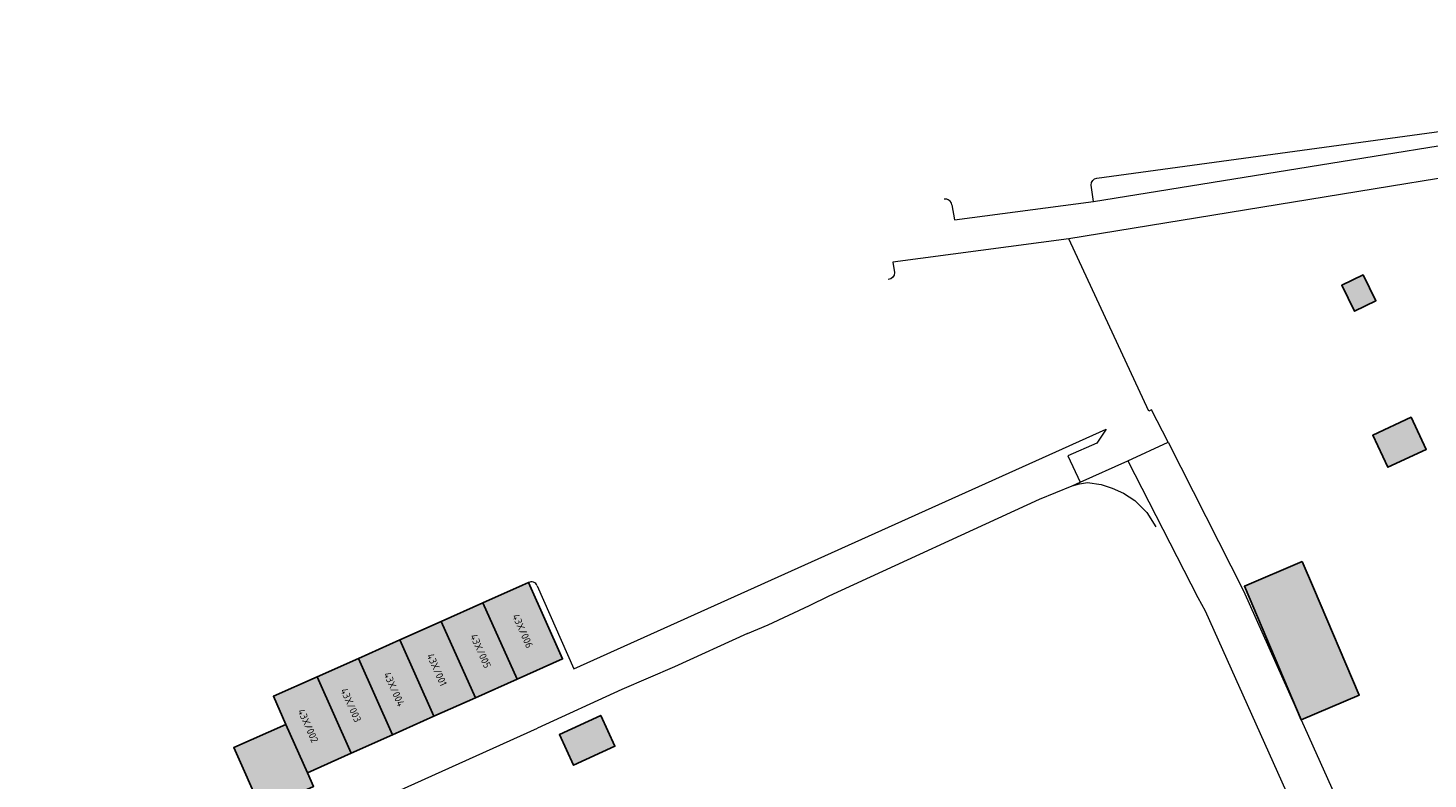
# Model space of a CAD drawing. Header units: metres. Extents: x 195286 to 196278, y 327273 to 327838.
# Tile 33 of 46: x 195883 to 195979, y 327689 to 327741. Entities that reach past the tile are written whole.
import ezdxf
from ezdxf.enums import TextEntityAlignment as Align

# ---------------------------------------------------------------- set-up
doc = ezdxf.new("R2010")
doc.units = ezdxf.units.M
for name, color, linetype, lineweight in [('B-WE-IE-TERREINAFSCHEIDING_KUNSTMATIG_HEKWERK-G', 253, 'IE-TERREINAFSCHEIDING-KUNSTMATIG', 18), ('B-WE-OG-BEBOUWING-GV', 250, 'Continuous', 25), ('B-WE-OG-BEBOUWING-T18', 1, 'Continuous', 25), ('B-WE-OG-TERREIN_BEGROEID-GV', 253, 'Continuous', 9), ('B-WE-OG-TERREIN_ERF-GV', 253, 'Continuous', 9), ('B-WE-VH-OPENVERHARDING-GV', 253, 'Continuous', 9), ('B-WE-VH-TEGEL-GV', 253, 'Continuous', 9)]:
    doc.layers.add(name, color=color, linetype=linetype, lineweight=lineweight)
doc.layers.add('B-WE-OG-BEBOUWING-V', color=7, linetype='Continuous', lineweight=5, true_color=0xfff3f2)
doc.styles.add('NLCS-ISO-M200-T18', font='NLCS-ISO.ttf', dxfattribs={"height": 0.36})
doc.linetypes.add('IE-TERREINAFSCHEIDING-KUNSTMATIG', pattern='A,4,[82,NLCS.SHX,S=0.75,R=90,X=0,Y=0],4,-2', length=10)

msp = doc.modelspace()

# ---------------------------------------------------------------- hatches: boundary and pattern name
at = {"layer": 'B-WE-OG-BEBOUWING-V'}
for points in [[(195972.725, 327723.027), (195973.593, 327721.249), (195975.055, 327721.962), (195974.187, 327723.741)], [(195974.852, 327712.774), (195975.873, 327710.571), (195978.497, 327711.787), (195977.476, 327713.99)], [(195970.025, 327704.109), (195966.062, 327702.425), (195969.954, 327693.27), (195973.916, 327694.954), (195970.791, 327702.306)], [(195913.926, 327701.28), (195916.266, 327696.053), (195919.382, 327697.443), (195917.049, 327702.673), (195916.633, 327702.488)], [(195911.077, 327700.009), (195913.417, 327694.782), (195916.266, 327696.053), (195913.926, 327701.28)], [(195913.417, 327694.782), (195911.077, 327700.009), (195908.237, 327698.742), (195910.577, 327693.515)], [(195908.237, 327698.742), (195905.405, 327697.479), (195907.745, 327692.252), (195910.577, 327693.515)], [(195905.405, 327697.479), (195902.574, 327696.216), (195904.914, 327690.989), (195907.745, 327692.252)], [(195902.574, 327696.216), (195899.589, 327694.884), (195900.448, 327692.959), (195901.922, 327689.654), (195904.914, 327690.989)], [(195919.171, 327692.268), (195920.142, 327690.163), (195922.972, 327691.469), (195922.002, 327693.573)], [(195901.922, 327689.654), (195900.448, 327692.959), (195896.886, 327691.37), (195898.781, 327687.122), (195902.343, 327688.711)]]:
    msp.add_hatch(color=256, dxfattribs=at).paths.add_polyline_path(points)

# ---------------------------------------------------------------- linework, layer by layer
at = {"layer": 'B-WE-IE-TERREINAFSCHEIDING_KUNSTMATIG_HEKWERK-G'}
for points in [[(195937.626, 327701.766), (195952.038, 327708.378), (195954.264, 327709.3)], [(195954.264, 327709.3), (195954.784, 327709.433), (195955.325, 327709.522), (195956.268, 327709.384), (195957.012, 327709.128), (195957.781, 327708.785), (195958.552, 327708.282), (195959.385, 327707.47), (195959.997, 327706.495)], [(195933.45, 327699.79), (195936.28, 327701.113)], [(195932.055, 327699.176), (195927.044, 327696.902), (195923.439, 327695.351)], [(195932.055, 327699.176), (195933.45, 327699.79)], [(195923.439, 327695.351), (195917.661, 327692.709)]]:
    msp.add_lwpolyline(points, dxfattribs=at)
at = {"layer": 'B-WE-OG-BEBOUWING-GV'}
for points in [[(195972.725, 327723.027), (195973.593, 327721.249), (195975.055, 327721.962), (195974.187, 327723.741)], [(195974.852, 327712.774), (195975.873, 327710.571), (195978.497, 327711.787), (195977.476, 327713.99)], [(195970.025, 327704.109), (195966.062, 327702.425), (195969.954, 327693.27), (195973.916, 327694.954), (195970.791, 327702.306)], [(195913.926, 327701.28), (195916.266, 327696.053), (195919.382, 327697.443), (195917.049, 327702.673), (195916.633, 327702.488)], [(195911.077, 327700.009), (195913.417, 327694.782), (195916.266, 327696.053), (195913.926, 327701.28)], [(195913.417, 327694.782), (195911.077, 327700.009), (195908.237, 327698.742), (195910.577, 327693.515)], [(195908.237, 327698.742), (195905.405, 327697.479), (195907.745, 327692.252), (195910.577, 327693.515)], [(195905.405, 327697.479), (195902.574, 327696.216), (195904.914, 327690.989), (195907.745, 327692.252)], [(195902.574, 327696.216), (195899.589, 327694.884), (195900.448, 327692.959), (195901.922, 327689.654), (195904.914, 327690.989)], [(195919.171, 327692.268), (195920.142, 327690.163), (195922.972, 327691.469), (195922.002, 327693.573)], [(195901.922, 327689.654), (195900.448, 327692.959), (195896.886, 327691.37), (195898.781, 327687.122), (195902.343, 327688.711)]]:
    msp.add_lwpolyline(points, close=True, dxfattribs=at)
at = {"layer": 'B-WE-OG-TERREIN_BEGROEID-GV'}
msp.add_lwpolyline([(195955.734, 327728.76), (195999.26, 327735.799), (195999.622, 327736.312), (195992.114, 327735.288)], dxfattribs=at)
msp.add_lwpolyline([(195946.033, 327728.536, 0.448165), (195945.517, 327728.916)], format="xyb", dxfattribs=at)
at = {"layer": 'B-WE-OG-TERREIN_ERF-GV'}
for points in [[(196005.187, 327738.73), (196001.301, 327733.924), (195954.036, 327726.212)], [(195960.838, 327712.287), (195965.995, 327702.11), (195969.954, 327693.27), (195975.945, 327679.909), (195975.957, 327679.88), (195976.337, 327678.992)], [(195954.264, 327709.3), (195954.824, 327709.541)], [(195917.049, 327702.673), (195919.382, 327697.443), (195916.266, 327696.053), (195913.417, 327694.782), (195910.577, 327693.515), (195907.745, 327692.252), (195904.914, 327690.989), (195901.922, 327689.654), (195902.343, 327688.711), (195898.781, 327687.122), (195896.886, 327691.37), (195900.448, 327692.959), (195899.589, 327694.884), (195902.574, 327696.216), (195905.405, 327697.479)], [(195936.28, 327701.113), (195937.626, 327701.766)], [(195868.283, 327670.515), (195871, 327671.652), (195917.661, 327692.709)]]:
    msp.add_lwpolyline(points, dxfattribs=at)
for points in [[(195972.725, 327723.027), (195974.187, 327723.741), (195975.055, 327721.962), (195973.593, 327721.249)], [(195974.852, 327712.774), (195977.476, 327713.99), (195978.497, 327711.787), (195975.873, 327710.571)], [(195969.954, 327693.27), (195966.062, 327702.425), (195970.025, 327704.109), (195970.791, 327702.306), (195973.916, 327694.954)], [(195919.171, 327692.268), (195922.002, 327693.573), (195922.972, 327691.469), (195920.142, 327690.163)]]:
    msp.add_lwpolyline(points, close=True, dxfattribs=at)
msp.add_lwpolyline([(195917.65, 327702.457, 0.454076), (195917.049, 327702.673)], format="xyb", dxfattribs=at)
at = {"layer": 'B-WE-VH-OPENVERHARDING-GV'}
msp.add_lwpolyline([(195958.076, 327711.001), (195962.875, 327701.655), (195963.368, 327700.737), (195972.398, 327680.637), (195971.903, 327680.289), (195972.736, 327678.416), (195975.957, 327679.88)], dxfattribs=at)
at = {"layer": 'B-WE-VH-TEGEL-GV'}
for points in [[(195955.97, 327730.356), (195992.114, 327735.288), (195991.426, 327740.645)], [(195946.033, 327728.536), (195946.21, 327727.507), (195955.734, 327728.76), (195955.58, 327729.885)], [(195958.076, 327711.001), (195960.838, 327712.287), (195959.713, 327714.507), (195959.518, 327714.408), (195954.036, 327726.212), (195941.996, 327724.617), (195942.108, 327723.901)], [(195917.65, 327702.457), (195920.147, 327696.775), (195956.605, 327713.188), (195955.951, 327712.228), (195953.969, 327711.352), (195954.824, 327709.541), (195958.076, 327711.001)]]:
    msp.add_lwpolyline(points, dxfattribs=at)
for points in [[(195955.58, 327729.885, -0.411844), (195955.97, 327730.356)], [(195942.108, 327723.901, -0.389617), (195941.679, 327723.426)]]:
    msp.add_lwpolyline(points, format="xyb", dxfattribs=at)

# ---------------------------------------------------------------- texts
at = {"layer": 'B-WE-OG-BEBOUWING-T18', "style": 'NLCS-ISO-M200-T18'}
for s, p in [('43X/006', (195916.656, 327699.359)), ('43X/005', (195913.774, 327697.984)), ('43X/001', (195910.782, 327696.705)), ('43X/004', (195907.853, 327695.37)), ('43X/003', (195904.894, 327694.279)), ('43X/002', (195901.964, 327692.864))]:
    msp.add_text(s, height=0.5, rotation=294, dxfattribs=at).set_placement(p, align=Align.MIDDLE)

doc.saveas('drawing.dxf')
